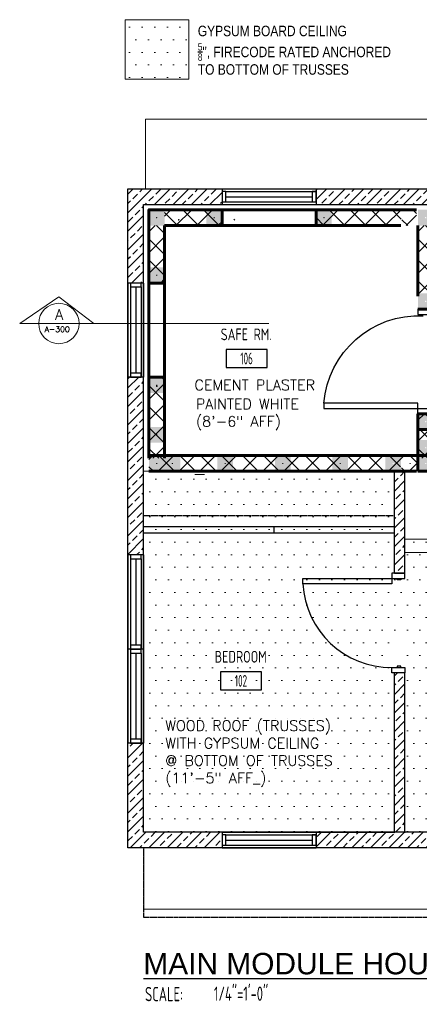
# Model space of a CAD drawing. Header units: inches. Extents: x -3803 to 30720, y -3756 to 4522.
# Tile 6 of 52: x 29075 to 29228, y -302 to 75. Entities that reach past the tile are written whole.
import ezdxf
from ezdxf.enums import TextEntityAlignment as Align

# ---------------------------------------------------------------- set-up
doc = ezdxf.new("R2010")
doc.units = ezdxf.units.IN
doc.header["$LTSCALE"] = 0.011
doc.header["$MEASUREMENT"] = 0
doc.linetypes.add('DASHED', pattern=[0.75, 0.5, -0.25])
doc.layers.get('0').update_dxf_attribs({"linetype": 'CONTINUOUS'})
for name, color, linetype, lineweight in [('A-DETL-GENF', 92, 'CONTINUOUS', 9), ('A-WALL', 113, 'CONTINUOUS', 18), ('A-WALL-PATT', 111, 'CONTINUOUS', 60), ('DIM', 4, 'CONTINUOUS', 13)]:
    doc.layers.add(name, color=color, linetype=linetype, lineweight=lineweight)
for name, color, linetype in [('a-door', 2, 'CONTINUOUS'), ('G-SYMB', 1, 'CONTINUOUS'), ('Hatch-ExisWalls', 123, 'CONTINUOUS'), ('roof', 8, 'DASHED'), ('TEXT', 2, 'CONTINUOUS'), ('Walls', 5, 'CONTINUOUS')]:
    doc.layers.add(name, color=color, linetype=linetype)
doc.styles.add('LAR', font='arial.ttf', dxfattribs={"height": 0.25})
doc.styles.add('MED', font='archstyl.shx', dxfattribs={"width": 0.8, "height": 0.125})
pattern_1 = [(45, (-107.625, -144), (-4.00647, 4.00647), []), (135, (-107.625, -144), (-4.00647, -4.00647), [])]
pattern_2 = [(45, (-22.0607, -2738.15), (-3.5355339, 3.5355339), []), (45, (-18.525, -2738.15), (-3.5355339, 3.5355339), [2.5, -1.25])]

# ---------------------------------------------------------------- blocks, each defined once
blk = doc.blocks.new('AINC-ROOMID')
at = {"layer": 'G-SYMB'}
blk.add_lwpolyline([(-0.247, -0.352), (0.253, -0.352), (0.253, -0.161), (-0.247, -0.161)], close=True, dxfattribs=at)
at = {"layer": 'G-SYMB', "color": 4, "linetype": 'Continuous', "style": 'MED', "oblique": -180, "text_generation_flag": 6}
for tag, p in [('%%UROOM-ID', (0, 0.209)), ('%%USPAN', (0, 0))]:
    blk.add_attdef(tag, text='', height=0.125, rotation=180, dxfattribs=at).set_placement(p, align=Align.MIDDLE)
at = {"layer": 'G-SYMB', "color": 4, "linetype": 'Continuous', "style": 'MED', "text_generation_flag": 6, "width": 0.75}
blk.add_attdef('R-NUM', text='', height=0.125, rotation=180, dxfattribs=at).set_placement((0.003, -0.256), align=Align.MIDDLE)
blk = doc.blocks.new('AINC-TITLE')
at = {"layer": 'G-SYMB', "color": 4, "linetype": 'Continuous', "style": 'MED', "width": 0.75}
blk.add_text('SCALE:', height=0.125, dxfattribs=at).set_placement((-0.8802, -0.3073))
at = {"layer": 'G-SYMB', "color": 1, "linetype": 'Continuous', "style": 'LAR'}
blk.add_attdef('%%UDRAWING-TITLE', (-0.8951, -0.0717), '', height=0.1875, dxfattribs=at)
at = {"layer": 'G-SYMB', "color": 4, "linetype": 'Continuous', "style": 'MED', "width": 0.75}
blk.add_attdef('SCALE', (-0.2765, -0.3036), '', height=0.125, dxfattribs=at)
blk = doc.blocks.new('32inch clear swing door')
at = {"layer": 'a-door', "color": 2, "linetype": 'Continuous', "lineweight": -3}
for p, q in [((-2.5, -36), (-2.5, -38)), ((2.5, -36), (-2.5, -36)), ((-1, -36), (-1, -35.5)), ((-1, -35.5), (0.5, -35.5)), ((0.5, -36), (-1, -36)), ((0.5, -35.5), (0.5, -36)), ((2.5, -38), (2.5, -36)), ((-2.5, -38), (2.5, -38))]:
    blk.add_line(p, q, dxfattribs=at)
for points in [[(-2.5, -2), (-2.5, 0), (2.5, 0), (2.5, -2)], [(-1, -2), (-1, -2.5), (0.5, -2.5), (0.5, -2)], [(2.5, -2), (2.5, -4), (36.5, -4), (36.5, -2)]]:
    blk.add_lwpolyline(points, close=True, dxfattribs=at)
at = {"layer": 'a-door', "color": 2, "linetype": 'Continuous', "lineweight": -3, "extrusion": (0, 0, -1)}
blk.add_arc((-2.79, -2.24), 33.76, 182.9866, 270.4848, dxfattribs=at)
blk = doc.blocks.new('2')
at = {"layer": 'A-DETL-GENF'}
h = blk.add_hatch(color=253, dxfattribs=at)
h.paths.add_polyline_path([(-106.08, 95.62), (-103.25, 95.62), (-103.25, 101.62), (-109.25, 101.62), (-109.25, 95.62), (-106.13, 95.62)], flags=0)
h.paths.add_polyline_path([(-106.25, 98.38), (-106.37, 98.41), (-106.46, 98.5), (-106.49, 98.56), (-106.49, 98.69), (-106.42, 98.8), (-106.37, 98.84), (-106.25, 98.87), (-106.13, 98.84), (-106.04, 98.75), (-106.01, 98.69), (-106.01, 98.56), (-106.08, 98.45), (-106.13, 98.41)], flags=0)
for points in [[(-106.25, 98.38), (-106.13, 98.41), (-106.04, 98.5), (-106.01, 98.56), (-106.01, 98.69), (-106.08, 98.8), (-106.13, 98.84), (-106.25, 98.87), (-106.37, 98.84), (-106.46, 98.75), (-106.49, 98.69), (-106.49, 98.56), (-106.42, 98.45), (-106.37, 98.41)], [(-97.81, 97.5), (-97.64, 97.56), (-97.54, 97.66), (-97.51, 97.73), (-97.51, 97.89), (-97.59, 98.03), (-97.66, 98.08), (-97.81, 98.12), (-97.97, 98.08), (-98.08, 97.97), (-98.11, 97.89), (-98.11, 97.73), (-98.03, 97.59), (-97.97, 97.54)], [(-84.25, 98.38), (-84.13, 98.41), (-84.04, 98.5), (-84.01, 98.56), (-84.01, 98.69), (-84.08, 98.8), (-84.13, 98.84), (-84.25, 98.87), (-84.37, 98.84), (-84.46, 98.75), (-84.49, 98.69), (-84.49, 98.56), (-84.42, 98.45), (-84.37, 98.41)], [(-42.25, 98.38), (-42.13, 98.41), (-42.04, 98.5), (-42.01, 98.56), (-42.01, 98.69), (-42.08, 98.8), (-42.13, 98.84), (-42.25, 98.87), (-42.37, 98.84), (-42.46, 98.75), (-42.49, 98.69), (-42.49, 98.56), (-42.42, 98.45), (-42.37, 98.41)], [(-106.25, 76.38), (-106.13, 76.41), (-106.04, 76.5), (-106.01, 76.56), (-106.01, 76.69), (-106.08, 76.8), (-106.13, 76.84), (-106.25, 76.87), (-106.37, 76.84), (-106.46, 76.75), (-106.49, 76.69), (-106.49, 76.56), (-106.42, 76.45), (-106.37, 76.41)], [(-106.25, 34.3), (-106.13, 34.33), (-106.04, 34.42), (-106.01, 34.48), (-106.01, 34.6), (-106.08, 34.72), (-106.13, 34.75), (-106.25, 34.79), (-106.37, 34.75), (-106.46, 34.66), (-106.49, 34.6), (-106.49, 34.48), (-106.42, 34.37), (-106.37, 34.33)], [(-106.25, 15.38), (-106.13, 15.41), (-106.04, 15.5), (-106.01, 15.56), (-106.01, 15.69), (-106.08, 15.8), (-106.13, 15.84), (-106.25, 15.87), (-106.37, 15.84), (-106.46, 15.75), (-106.49, 15.69), (-106.49, 15.56), (-106.42, 15.45), (-106.37, 15.41)], [(-106.25, 4.38), (-106.13, 4.41), (-106.04, 4.5), (-106.01, 4.56), (-106.01, 4.69), (-106.08, 4.8), (-106.13, 4.84), (-106.25, 4.87), (-106.37, 4.84), (-106.46, 4.75), (-106.49, 4.69), (-106.49, 4.56), (-106.42, 4.45), (-106.37, 4.41)], [(-100.25, 4.38), (-100.13, 4.41), (-100.04, 4.5), (-100.01, 4.56), (-100.01, 4.69), (-100.08, 4.8), (-100.13, 4.84), (-100.25, 4.87), (-100.37, 4.84), (-100.46, 4.75), (-100.49, 4.69), (-100.49, 4.56), (-100.42, 4.45), (-100.37, 4.41)], [(-80, 4.38), (-79.88, 4.41), (-79.79, 4.5), (-79.76, 4.56), (-79.76, 4.69), (-79.83, 4.8), (-79.88, 4.84), (-80, 4.87), (-80.12, 4.84), (-80.21, 4.75), (-80.24, 4.69), (-80.24, 4.56), (-80.17, 4.45), (-80.12, 4.41)], [(-58, 4.38), (-57.88, 4.41), (-57.79, 4.5), (-57.76, 4.56), (-57.76, 4.69), (-57.83, 4.8), (-57.88, 4.84), (-58, 4.87), (-58.12, 4.84), (-58.21, 4.75), (-58.24, 4.69), (-58.24, 4.56), (-58.17, 4.45), (-58.12, 4.41)], [(-36, 4.38), (-35.88, 4.41), (-35.79, 4.5), (-35.76, 4.56), (-35.76, 4.69), (-35.83, 4.8), (-35.88, 4.84), (-36, 4.87), (-36.12, 4.84), (-36.21, 4.75), (-36.24, 4.69), (-36.24, 4.56), (-36.17, 4.45), (-36.12, 4.41)], [(-9.25, 4.38), (-9.13, 4.41), (-9.04, 4.5), (-9.01, 4.56), (-9.01, 4.69), (-9.08, 4.8), (-9.13, 4.84), (-9.25, 4.87), (-9.37, 4.84), (-9.46, 4.75), (-9.49, 4.69), (-9.49, 4.56), (-9.42, 4.45), (-9.37, 4.41)]]:
    blk.add_hatch(color=7, dxfattribs=at).paths.add_polyline_path(points, flags=0)
h = blk.add_hatch(color=253, dxfattribs=at)
h.paths.add_polyline_path([(-84.08, 95.62), (-81.25, 95.62), (-81.25, 101.62), (-87.25, 101.62), (-87.25, 95.62), (-84.13, 95.62)], flags=0)
h.paths.add_polyline_path([(-84.25, 98.38), (-84.37, 98.41), (-84.46, 98.5), (-84.49, 98.56), (-84.49, 98.69), (-84.42, 98.8), (-84.37, 98.84), (-84.25, 98.87), (-84.13, 98.84), (-84.04, 98.75), (-84.01, 98.69), (-84.01, 98.56), (-84.08, 98.45), (-84.13, 98.41)], flags=0)
h = blk.add_hatch(color=253, dxfattribs=at)
h.paths.add_polyline_path([(-42.08, 95.62), (-39.25, 95.62), (-39.25, 101.62), (-45.25, 101.62), (-45.25, 95.62), (-42.13, 95.62)], flags=0)
h.paths.add_polyline_path([(-42.25, 98.38), (-42.37, 98.41), (-42.46, 98.5), (-42.49, 98.56), (-42.49, 98.69), (-42.42, 98.8), (-42.37, 98.84), (-42.25, 98.87), (-42.13, 98.84), (-42.04, 98.75), (-42.01, 98.69), (-42.01, 98.56), (-42.08, 98.45), (-42.13, 98.41)], flags=0)
h = blk.add_hatch(color=253, dxfattribs=at)
h.paths.add_polyline_path([(-3.08, 95.62), (-0.25, 95.62), (-0.25, 101.62), (-6.25, 101.62), (-6.25, 95.62), (-3.13, 95.62)], flags=0)
h.paths.add_polyline_path([(-3.25, 98.38), (-3.37, 98.41), (-3.46, 98.5), (-3.49, 98.56), (-3.49, 98.69), (-3.42, 98.8), (-3.37, 98.84), (-3.25, 98.87), (-3.13, 98.84), (-3.04, 98.75), (-3.01, 98.69), (-3.01, 98.56), (-3.08, 98.45), (-3.13, 98.41)], flags=0)
h = blk.add_hatch(color=253, dxfattribs=at)
h.paths.add_polyline_path([(-106.08, 73.62), (-103.25, 73.62), (-103.25, 79.62), (-109.25, 79.62), (-109.25, 73.62), (-106.13, 73.62)], flags=0)
h.paths.add_polyline_path([(-106.25, 76.38), (-106.37, 76.41), (-106.46, 76.5), (-106.49, 76.56), (-106.49, 76.69), (-106.42, 76.8), (-106.37, 76.84), (-106.25, 76.87), (-106.13, 76.84), (-106.04, 76.75), (-106.01, 76.69), (-106.01, 76.56), (-106.08, 76.45), (-106.13, 76.41)], flags=0)
h = blk.add_hatch(color=253, dxfattribs=at)
h.paths.add_polyline_path([(-3.08, 63.62), (-0.25, 63.62), (-0.25, 69.63), (-6.25, 69.63), (-6.25, 63.62), (-3.13, 63.62)], flags=0)
h.paths.add_polyline_path([(-3.25, 66.38), (-3.37, 66.41), (-3.46, 66.5), (-3.49, 66.56), (-3.49, 66.69), (-3.42, 66.8), (-3.37, 66.84), (-3.25, 66.87), (-3.13, 66.84), (-3.04, 66.75), (-3.01, 66.69), (-3.01, 66.56), (-3.08, 66.45), (-3.13, 66.41)], flags=0)
h = blk.add_hatch(color=253, dxfattribs=at)
h.paths.add_polyline_path([(-106.08, 31.54), (-103.25, 31.54), (-103.25, 37.54), (-109.25, 37.54), (-109.25, 31.54), (-106.13, 31.54)], flags=0)
h.paths.add_polyline_path([(-106.25, 34.3), (-106.37, 34.33), (-106.46, 34.42), (-106.49, 34.48), (-106.49, 34.6), (-106.42, 34.72), (-106.37, 34.75), (-106.25, 34.79), (-106.13, 34.75), (-106.04, 34.66), (-106.01, 34.6), (-106.01, 34.48), (-106.08, 34.37), (-106.13, 34.33)], flags=0)
h = blk.add_hatch(color=253, dxfattribs=at)
h.paths.add_polyline_path([(-3.08, 17.62), (-0.25, 17.62), (-0.25, 23.62), (-6.25, 23.62), (-6.25, 17.62), (-3.13, 17.62)], flags=0)
h.paths.add_polyline_path([(-3.25, 20.38), (-3.37, 20.41), (-3.46, 20.5), (-3.49, 20.56), (-3.49, 20.69), (-3.42, 20.8), (-3.37, 20.84), (-3.25, 20.87), (-3.13, 20.84), (-3.04, 20.75), (-3.01, 20.69), (-3.01, 20.56), (-3.08, 20.45), (-3.13, 20.41)], flags=0)
h = blk.add_hatch(color=253, dxfattribs=at)
h.paths.add_polyline_path([(-106.08, 12.62), (-103.25, 12.62), (-103.25, 18.62), (-109.25, 18.62), (-109.25, 12.62), (-106.13, 12.62)], flags=0)
h.paths.add_polyline_path([(-106.25, 15.38), (-106.37, 15.41), (-106.46, 15.5), (-106.49, 15.56), (-106.49, 15.69), (-106.42, 15.8), (-106.37, 15.84), (-106.25, 15.87), (-106.13, 15.84), (-106.04, 15.75), (-106.01, 15.69), (-106.01, 15.56), (-106.08, 15.45), (-106.13, 15.41)], flags=0)
h = blk.add_hatch(color=253, dxfattribs=at)
h.paths.add_polyline_path([(-3.08, 7.62), (-0.25, 7.62), (-0.25, 13.62), (-6.25, 13.62), (-6.25, 7.62), (-3.13, 7.62)], flags=0)
h.paths.add_polyline_path([(-3.25, 10.38), (-3.37, 10.41), (-3.46, 10.5), (-3.49, 10.56), (-3.49, 10.69), (-3.42, 10.8), (-3.37, 10.84), (-3.25, 10.87), (-3.13, 10.84), (-3.04, 10.75), (-3.01, 10.69), (-3.01, 10.56), (-3.08, 10.45), (-3.13, 10.41)], flags=0)
h = blk.add_hatch(color=253, dxfattribs=at)
h.paths.add_polyline_path([(-106.08, 1.62), (-103.25, 1.62), (-103.25, 7.62), (-109.25, 7.62), (-109.25, 1.62), (-106.13, 1.62)], flags=0)
h.paths.add_polyline_path([(-106.25, 4.38), (-106.37, 4.41), (-106.46, 4.5), (-106.49, 4.56), (-106.49, 4.69), (-106.42, 4.8), (-106.37, 4.84), (-106.25, 4.87), (-106.13, 4.84), (-106.04, 4.75), (-106.01, 4.69), (-106.01, 4.56), (-106.08, 4.45), (-106.13, 4.41)], flags=0)
h = blk.add_hatch(color=253, dxfattribs=at)
h.paths.add_polyline_path([(-100.08, 1.62), (-97.25, 1.62), (-97.25, 7.62), (-103.25, 7.62), (-103.25, 1.62), (-100.13, 1.62)], flags=0)
h.paths.add_polyline_path([(-100.25, 4.38), (-100.37, 4.41), (-100.46, 4.5), (-100.49, 4.56), (-100.49, 4.69), (-100.42, 4.8), (-100.37, 4.84), (-100.25, 4.87), (-100.13, 4.84), (-100.04, 4.75), (-100.01, 4.69), (-100.01, 4.56), (-100.08, 4.45), (-100.13, 4.41)], flags=0)
h = blk.add_hatch(color=253, dxfattribs=at)
h.paths.add_polyline_path([(-79.83, 1.62), (-77, 1.62), (-77, 7.62), (-83, 7.62), (-83, 1.62), (-79.88, 1.62)], flags=0)
h.paths.add_polyline_path([(-80, 4.38), (-80.12, 4.41), (-80.21, 4.5), (-80.24, 4.56), (-80.24, 4.69), (-80.17, 4.8), (-80.12, 4.84), (-80, 4.87), (-79.88, 4.84), (-79.79, 4.75), (-79.76, 4.69), (-79.76, 4.56), (-79.83, 4.45), (-79.88, 4.41)], flags=0)
h = blk.add_hatch(color=253, dxfattribs=at)
h.paths.add_polyline_path([(-57.83, 1.62), (-55, 1.62), (-55, 7.62), (-61, 7.62), (-61, 1.62), (-57.88, 1.62)], flags=0)
h.paths.add_polyline_path([(-58, 4.38), (-58.12, 4.41), (-58.21, 4.5), (-58.24, 4.56), (-58.24, 4.69), (-58.17, 4.8), (-58.12, 4.84), (-58, 4.87), (-57.88, 4.84), (-57.79, 4.75), (-57.76, 4.69), (-57.76, 4.56), (-57.83, 4.45), (-57.88, 4.41)], flags=0)
h = blk.add_hatch(color=253, dxfattribs=at)
h.paths.add_polyline_path([(-35.83, 1.62), (-33, 1.62), (-33, 7.62), (-39, 7.62), (-39, 1.62), (-35.88, 1.62)], flags=0)
h.paths.add_polyline_path([(-36, 4.38), (-36.12, 4.41), (-36.21, 4.5), (-36.24, 4.56), (-36.24, 4.69), (-36.17, 4.8), (-36.12, 4.84), (-36, 4.87), (-35.88, 4.84), (-35.79, 4.75), (-35.76, 4.69), (-35.76, 4.56), (-35.83, 4.45), (-35.88, 4.41)], flags=0)
h = blk.add_hatch(color=253, dxfattribs=at)
h.paths.add_polyline_path([(-15.58, 1.62), (-12.75, 1.62), (-12.75, 7.62), (-18.75, 7.62), (-18.75, 1.62), (-15.63, 1.62)], flags=0)
h.paths.add_polyline_path([(-15.75, 4.38), (-15.87, 4.41), (-15.96, 4.5), (-15.99, 4.56), (-15.99, 4.69), (-15.92, 4.8), (-15.87, 4.84), (-15.75, 4.87), (-15.63, 4.84), (-15.54, 4.75), (-15.51, 4.69), (-15.51, 4.56), (-15.58, 4.45), (-15.63, 4.41)], flags=0)
h = blk.add_hatch(color=253, dxfattribs=at)
h.paths.add_polyline_path([(-3.08, 1.62), (-0.25, 1.62), (-0.25, 7.62), (-6.25, 7.62), (-6.25, 1.62), (-3.13, 1.62)], flags=0)
h.paths.add_polyline_path([(-3.25, 4.38), (-3.37, 4.41), (-3.46, 4.5), (-3.49, 4.56), (-3.49, 4.69), (-3.42, 4.8), (-3.37, 4.84), (-3.25, 4.87), (-3.13, 4.84), (-3.04, 4.75), (-3.01, 4.69), (-3.01, 4.56), (-3.08, 4.45), (-3.13, 4.41)], flags=0)
at = {"layer": 'A-WALL-PATT', "lineweight": 9}
h = blk.add_hatch(dxfattribs=at)
h.set_pattern_fill('FP_1', color=256, style=0, pattern_type=2)
h.set_pattern_definition(pattern_1)
h.paths.add_polyline_path([(-105.52, 9.51), (-105.66, 9.59), (-105.74, 9.73), (-105.74, 9.89), (-105.66, 10.03), (-105.52, 10.11), (-105.36, 10.11), (-105.22, 10.03), (-105.14, 9.89), (-105.14, 9.73), (-105.22, 9.59), (-105.36, 9.51)], flags=16)
h.paths.add_polyline_path([(-105.36, 31.89), (-105.52, 31.89), (-105.66, 31.97), (-105.74, 32.11), (-105.74, 32.27), (-105.66, 32.41), (-105.52, 32.49), (-105.36, 32.49), (-105.22, 32.41), (-105.14, 32.27), (-105.14, 32.11), (-105.22, 31.97)], flags=16)
h.paths.add_polyline_path([(-105.44, 75.5), (-105.59, 75.54), (-105.71, 75.66), (-105.74, 75.73), (-105.74, 75.89), (-105.66, 76.03), (-105.59, 76.08), (-105.44, 76.12), (-105.28, 76.08), (-105.17, 75.97), (-105.14, 75.89), (-105.14, 75.73), (-105.22, 75.59), (-105.28, 75.54)], flags=16)
h.paths.add_polyline_path([(-105.44, 89.87), (-105.59, 89.92), (-105.71, 90.03), (-105.74, 90.11), (-105.74, 90.27), (-105.66, 90.41), (-105.59, 90.46), (-105.44, 90.5), (-105.28, 90.46), (-105.17, 90.34), (-105.14, 90.27), (-105.14, 90.11), (-105.22, 89.97), (-105.28, 89.92)], flags=16)
h.paths.add_polyline_path([(-105.44, 97.5), (-105.59, 97.54), (-105.71, 97.66), (-105.74, 97.73), (-105.74, 97.89), (-105.66, 98.03), (-105.59, 98.08), (-105.44, 98.12), (-105.28, 98.08), (-105.17, 97.97), (-105.14, 97.89), (-105.14, 97.73), (-105.22, 97.59), (-105.28, 97.54)])
h.paths.add_polyline_path([(-109.25, 73.62), (-103.25, 73.62), (-103.25, 95.62), (-109.25, 95.62)])
h.paths.add_polyline_path([(-103.25, 37.62), (-109.25, 37.62), (-109.25, 6.62), (-103.25, 6.62)])
h = blk.add_hatch(dxfattribs=at)
h.set_pattern_fill('FP_1', color=256, style=0, pattern_type=2)
h.set_pattern_definition(pattern_1)
h.paths.add_polyline_path([(-12.69, 97.5), (-12.84, 97.54), (-12.96, 97.66), (-12.99, 97.73), (-12.99, 97.89), (-12.96, 97.97), (-12.84, 98.08), (-12.69, 98.12), (-12.53, 98.08), (-12.42, 97.97), (-12.39, 97.89), (-12.39, 97.73), (-12.42, 97.66), (-12.53, 97.54)], flags=16)
h.paths.add_polyline_path([(-33.97, 97.5), (-34.12, 97.54), (-34.24, 97.66), (-34.27, 97.73), (-34.27, 97.89), (-34.24, 97.97), (-34.12, 98.08), (-33.97, 98.12), (-33.81, 98.08), (-33.7, 97.97), (-33.67, 97.89), (-33.67, 97.73), (-33.7, 97.66), (-33.81, 97.54)], flags=16)
h.paths.add_polyline_path([(-55.25, 97.5), (-55.41, 97.54), (-55.52, 97.66), (-55.55, 97.73), (-55.55, 97.89), (-55.52, 97.97), (-55.41, 98.08), (-55.25, 98.12), (-55.09, 98.08), (-54.98, 97.97), (-54.95, 97.89), (-54.95, 97.73), (-54.98, 97.66), (-55.09, 97.54)])
h.paths.add_polyline_path([(-76.53, 97.5), (-76.69, 97.54), (-76.8, 97.66), (-76.84, 97.81), (-76.8, 97.97), (-76.69, 98.08), (-76.53, 98.12), (-76.37, 98.08), (-76.26, 97.97), (-76.22, 97.81), (-76.26, 97.66), (-76.37, 97.54)])
h.paths.add_polyline_path([(-97.81, 97.5), (-97.97, 97.54), (-98.08, 97.66), (-98.11, 97.73), (-98.11, 97.89), (-98.03, 98.03), (-97.97, 98.08), (-97.81, 98.12), (-97.64, 98.07), (-97.54, 97.97), (-97.51, 97.89), (-97.51, 97.73), (-97.59, 97.59), (-97.66, 97.54)], flags=16)
h.paths.add_polyline_path([(-45.25, 101.62), (-45.25, 95.62), (-16.5, 95.62), (-6.75, 95.62), (-6.75, 101.62)])
h.paths.add_polyline_path([(-81.25, 95.62), (-81.25, 101.62), (-103.25, 101.62), (-103.25, 95.62)])
h = blk.add_hatch(dxfattribs=at)
h.set_pattern_fill('FP_1', color=256, style=0, pattern_type=2)
h.set_pattern_definition([(45, (-4.625, -144), (-4.00647, 4.00647), []), (135, (-4.625, -144), (-4.00647, -4.00647), [])])
h.paths.add_polyline_path([(-2.52, 9.51), (-2.66, 9.59), (-2.74, 9.73), (-2.74, 9.89), (-2.66, 10.03), (-2.52, 10.11), (-2.36, 10.11), (-2.22, 10.03), (-2.14, 9.89), (-2.14, 9.73), (-2.22, 9.59), (-2.36, 9.51)], flags=16)
h.paths.add_polyline_path([(-2.36, 31.89), (-2.52, 31.89), (-2.66, 31.97), (-2.74, 32.11), (-2.74, 32.27), (-2.66, 32.41), (-2.52, 32.49), (-2.36, 32.49), (-2.22, 32.41), (-2.14, 32.27), (-2.14, 32.11), (-2.22, 31.97)])
h.paths.add_polyline_path([(-2.44, 75.5), (-2.59, 75.54), (-2.71, 75.66), (-2.74, 75.73), (-2.74, 75.89), (-2.66, 76.03), (-2.59, 76.08), (-2.44, 76.12), (-2.28, 76.08), (-2.17, 75.97), (-2.14, 75.89), (-2.14, 75.73), (-2.22, 75.59), (-2.28, 75.54)], flags=16)
h.paths.add_polyline_path([(-2.44, 89.87), (-2.59, 89.92), (-2.71, 90.03), (-2.74, 90.11), (-2.74, 90.27), (-2.66, 90.41), (-2.59, 90.46), (-2.44, 90.5), (-2.28, 90.46), (-2.17, 90.34), (-2.14, 90.27), (-2.14, 90.11), (-2.22, 89.97), (-2.28, 89.92)], flags=16)
h.paths.add_polyline_path([(-2.44, 97.5), (-2.59, 97.54), (-2.71, 97.66), (-2.74, 97.73), (-2.74, 97.89), (-2.66, 98.03), (-2.59, 98.08), (-2.44, 98.12), (-2.28, 98.08), (-2.17, 97.97), (-2.14, 97.89), (-2.14, 97.73), (-2.22, 97.59), (-2.28, 97.54)])
h.paths.add_polyline_path([(-6.25, 68.62), (-0.25, 68.62), (-0.25, 95.62), (-6.25, 95.62)])
h.paths.add_polyline_path([(-0.25, 23.62), (-6.25, 23.62), (-6.25, 6.62), (-0.25, 6.62)])
h = blk.add_hatch(dxfattribs=at)
h.set_pattern_fill('FP_1', color=256, style=0, pattern_type=2)
h.set_pattern_definition([(45, (-107.625, -143), (-4.00647, 4.00647), []), (135, (-107.625, -143), (-4.00647, -4.00647), [])])
h.paths.add_polyline_path([(-16.5, 1.62), (-6.75, 1.62), (-6.75, 7.62), (-109.25, 7.62), (-109.25, 1.62), (-29.21, 1.62)])
h.paths.add_polyline_path([(-12.61, 2.89), (-12.77, 2.89), (-12.91, 2.97), (-12.99, 3.11), (-12.99, 3.27), (-12.91, 3.41), (-12.77, 3.49), (-12.61, 3.49), (-12.47, 3.41), (-12.39, 3.27), (-12.39, 3.11), (-12.47, 2.97), (-12.53, 2.92)], flags=16)
h.paths.add_polyline_path([(-33.89, 2.89), (-34.05, 2.89), (-34.19, 2.97), (-34.27, 3.11), (-34.27, 3.27), (-34.19, 3.41), (-34.05, 3.49), (-33.89, 3.49), (-33.75, 3.41), (-33.67, 3.27), (-33.67, 3.11), (-33.75, 2.97), (-33.81, 2.92)], flags=16)
h.paths.add_polyline_path([(-55.33, 2.89), (-55.47, 2.97), (-55.55, 3.11), (-55.55, 3.27), (-55.47, 3.41), (-55.33, 3.49), (-55.17, 3.49), (-55.03, 3.41), (-54.95, 3.27), (-54.95, 3.11), (-55.03, 2.97), (-55.17, 2.89)], flags=16)
h.paths.add_polyline_path([(-97.73, 2.89), (-97.89, 2.89), (-98.03, 2.97), (-98.11, 3.11), (-98.11, 3.27), (-98.03, 3.41), (-97.89, 3.49), (-97.73, 3.49), (-97.59, 3.41), (-97.51, 3.27), (-97.51, 3.11), (-97.59, 2.97), (-97.64, 2.94)], flags=16)
h.paths.add_polyline_path([(-76.61, 2.89), (-76.75, 2.97), (-76.83, 3.11), (-76.83, 3.27), (-76.75, 3.41), (-76.61, 3.49), (-76.45, 3.49), (-76.31, 3.41), (-76.23, 3.27), (-76.22, 3.19), (-76.26, 3.03), (-76.31, 2.97), (-76.45, 2.89)], flags=16)
h.paths.add_polyline_path([(-105.36, 2.89), (-105.52, 2.89), (-105.66, 2.97), (-105.74, 3.11), (-105.74, 3.27), (-105.66, 3.41), (-105.52, 3.49), (-105.36, 3.49), (-105.22, 3.41), (-105.14, 3.27), (-105.14, 3.11), (-105.22, 2.97)], flags=16)
at = {"layer": 'a-door', "color": 2, "linetype": 'Continuous', "lineweight": -3}
for p, q in [((-6.25, 63.62), (-6.25, 61.63)), ((-6.25, 61.63), (-1.25, 61.63)), ((-111.25, -19.44), (-15.25, -19.44)), ((-111.25, -21.94), (-15.25, -21.94)), ((-61.25, -21.94), (-61.25, -19.44))]:
    blk.add_line(p, q, dxfattribs=at)
for points in [[(-6.25, 25.63), (-6.25, 27.63), (-42.25, 27.63), (-42.25, 25.63)], [(-1.25, 25.63), (-1.25, 23.62), (-6.25, 23.62), (-6.25, 25.63)]]:
    blk.add_lwpolyline(points, close=True, dxfattribs=at)
at = {"layer": 'a-door', "color": 2, "linetype": 'Continuous', "lineweight": -3, "extrusion": (0, 0, -1)}
blk.add_arc((5.83, 24.62), 36.54, 4.7212, 92.4814, dxfattribs=at)
at = {"layer": 'A-WALL', "lineweight": 60}
for p, q in [((-109.25, 101.62), (-109.25, 6.62)), ((-81.25, 101.62), (-109.25, 101.62)), ((-45.25, 101.62), (-45.25, 95.62)), ((-45.25, 101.62), (-6.75, 101.62)), ((-12.75, 95.62), (-103.25, 95.62)), ((-103.25, 95.62), (-103.25, 6.62)), ((-87.25, 95.62), (-81.25, 95.62)), ((-45.25, 95.62), (-39.25, 95.62)), ((-6.25, 95.62), (-6.25, 68.62)), ((-109.25, 73.62), (-103.25, 73.62)), ((-0.25, 63.62), (-6.25, 63.62)), ((-109.25, 37.62), (-103.25, 37.62)), ((-6.25, 23.62), (-6.25, 1.62)), ((-6.25, 23.62), (-0.25, 23.62)), ((-6.25, 23.62), (-0.25, 23.62)), ((-6.25, 17.62), (-0.25, 17.62)), ((-109.25, 7.62), (-6.75, 7.62)), ((-109.25, 7.62), (-103.25, 7.62)), ((-103.25, 7.62), (-97.25, 7.62)), ((-83, 7.62), (-77, 7.62)), ((-61, 7.62), (-55, 7.62)), ((-39, 7.62), (-33, 7.62)), ((-6.25, 7.62), (-0.25, 7.62)), ((-109.25, 1.62), (-6.75, 1.62)), ((-109.25, 1.62), (-103.25, 1.62)), ((-103.25, 1.62), (-97.25, 1.62)), ((-83, 1.62), (-77, 1.62)), ((-61, 1.62), (-55, 1.62)), ((-39, 1.62), (-33, 1.62)), ((-18.75, 1.62), (-12.75, 1.62)), ((-6.25, 1.62), (-0.25, 1.62))]:
    blk.add_line(p, q, dxfattribs=at)
blk.add_lwpolyline([(-6.75, 101.62), (-109.25, 101.62), (-109.25, 6.62)], dxfattribs=at)
blk.add_lwpolyline([(-81.25, 101.62), (-45.25, 101.62), (-45.25, 95.62), (-81.25, 95.62)], close=True, dxfattribs=at)
at = {"layer": 'roof', "ltscale": 53}
blk.add_line((-15.25, -15.45), (-111.25, -15.45), dxfattribs=at)
at = {"layer": 'Walls'}
for p, q in [((-15.25, -37.38), (-15.25, 1.62)), ((-15.25, -37.38), (-15.25, 1.62)), ((-11.25, -37.38), (-11.25, 1.62)), ((-11.25, -37.38), (-11.25, 1.62)), ((-15.25, -37.38), (-11.25, -37.38)), ((-15.25, -37.38), (-11.25, -37.38)), ((-15.25, -39.37), (-11.25, -39.37)), ((-15.25, -39.37), (-11.25, -39.37)), ((-15.25, -78.38), (-15.25, -75.38)), ((-15.25, -136.58), (-15.25, -75.38)), ((-11.25, -75.38), (-15.25, -75.38)), ((-15.25, -136.58), (-15.25, -75.38)), ((-11.25, -82.84), (-11.25, -75.38)), ((-11.25, -136.58), (-11.25, -80.38)), ((-11.25, -136.58), (-11.25, -80.38))]:
    blk.add_line(p, q, dxfattribs=at)
at = {"xscale": -1}
blk.add_blockref('32inch clear swing door', (-13.75, -37.38), dxfattribs=at)
blk = doc.blocks.new('rcp')
h = blk.add_hatch()
h.set_pattern_fill('DOTS', color=1, scale=77)
h.set_pattern_definition([(0, (-180.924, 379.7888), (2.40625, 4.8125), [0, -4.8125])])
h.paths.add_polyline_path([(27637.48, 2818.54), (27613.18, 2818.54), (27613.18, 2795.78), (27637.48, 2795.78)])
h = blk.add_hatch()
h.set_pattern_fill('DOTS', color=1, scale=77)
h.paths.add_polyline_path([(27620.23, 2644.72), (27716.23, 2644.58), (27716.23, 2606.84), (27720.23, 2606.84), (27720.23, 2619.84), (27756.3, 2619.84), (27763.23, 2563.84), (27766.23, 2563.84), (27774.3, 2613.84), (27822.29, 2613.84), (27820.23, 2507.84), (27760.23, 2507.84), (27760.23, 2547.25), (27756.23, 2547.25), (27756.23, 2507.84), (27720.23, 2507.84), (27720.23, 2580.84), (27716.23, 2580.84), (27716.23, 2507.63), (27620.23, 2507.84)])
at = {"layer": 'A-DETL-GENF'}
blk.add_hatch(color=7, dxfattribs=at).paths.add_polyline_path([(27625.37, 2678.09), (27625.51, 2678.17), (27625.59, 2678.31), (27625.59, 2678.47), (27625.51, 2678.61), (27625.37, 2678.69), (27625.21, 2678.69), (27625.07, 2678.61), (27624.99, 2678.47), (27624.99, 2678.31), (27625.07, 2678.17), (27625.21, 2678.09)], flags=0)
at = {"color": 1}
for p, q in [((27908.08, 2780.45), (27620.9, 2780.45)), ((27620.9, 2753.84), (27620.9, 2780.45)), ((27756.3, 2614.84), (27720.23, 2614.84)), ((27620.35, 2501.84), (27620.35, 2478.38)), ((27620.35, 2478.38), (27908.11, 2478.38))]:
    blk.add_line(p, q, dxfattribs=at)
at = {"color": 1, "ltscale": 10}
for p, q in [((27572.78, 2702.35), (27587.82, 2712.56)), ((27587.82, 2712.56), (27601.13, 2702.35)), ((27572.78, 2702.35), (27668.11, 2702.35)), ((27580.07, 2702.35), (27595.53, 2702.35))]:
    blk.add_line(p, q, dxfattribs=at)
at = {"color": 4, "ltscale": 10}
blk.add_line((27639.87, 2644.58), (27643.55, 2644.58), dxfattribs=at)
at = {"color": 1}
blk.add_lwpolyline([(27613.18, 2818.54), (27637.48, 2818.54), (27637.48, 2795.78), (27613.18, 2795.78)], close=True, dxfattribs=at)
blk.add_lwpolyline([(27620.23, 2645.84), (27716.23, 2645.84), (27716.23, 2606.84), (27720.23, 2606.84), (27720.23, 2619.84), (27756.3, 2619.84), (27756.23, 2572.25), (27772.3, 2572.25), (27772.3, 2614.84), (27822.29, 2614.84), (27820.23, 2507.84), (27760.23, 2507.84), (27760.23, 2540.25), (27756.23, 2540.25), (27756.23, 2507.84), (27720.23, 2507.84), (27720.23, 2568.84), (27716.23, 2568.84), (27716.23, 2507.63), (27620.23, 2507.84), (27620.23, 2645.84)], dxfattribs=at)
at = {"color": 1, "ltscale": 10}
blk.add_circle((27587.8, 2702.35), 7.73, dxfattribs=at)
at = {"layer": 'a-door'}
for p, q in [((27650.23, 2753.84), (27686.23, 2753.84)), ((27651.73, 2752.84), (27686.23, 2752.84)), ((27651.73, 2750.84), (27684.73, 2750.84)), ((27651.73, 2748.84), (27686.23, 2748.84)), ((27650.23, 2747.84), (27686.23, 2747.84)), ((27614.23, 2717.84), (27614.23, 2681.84)), ((27615.23, 2716.34), (27615.23, 2681.84)), ((27617.23, 2716.34), (27617.23, 2683.34)), ((27619.23, 2716.34), (27619.23, 2681.84)), ((27620.23, 2717.84), (27620.23, 2681.84)), ((27614.23, 2613.84), (27614.23, 2577.84)), ((27620.23, 2613.84), (27620.23, 2577.84)), ((27615.23, 2612.34), (27615.23, 2577.84)), ((27617.23, 2612.34), (27617.23, 2579.34)), ((27619.23, 2612.34), (27619.23, 2577.84)), ((27614.23, 2577.84), (27614.23, 2541.84)), ((27615.23, 2576.34), (27615.23, 2541.84)), ((27617.23, 2576.34), (27617.23, 2543.34)), ((27619.23, 2576.34), (27619.23, 2541.84)), ((27620.23, 2577.84), (27620.23, 2541.84)), ((27650.23, 2507.84), (27686.23, 2507.84)), ((27651.73, 2506.84), (27686.23, 2506.84)), ((27651.73, 2504.84), (27684.73, 2504.84)), ((27650.23, 2501.84), (27686.23, 2501.84)), ((27651.73, 2502.84), (27686.23, 2502.84))]:
    blk.add_line(p, q, dxfattribs=at)
for points in [[(27650.23, 2748.84), (27651.73, 2748.84), (27651.73, 2752.84), (27650.23, 2752.84)], [(27684.73, 2748.84), (27686.23, 2748.84), (27686.23, 2752.84), (27684.73, 2752.84)], [(27615.23, 2717.84), (27615.23, 2716.34), (27619.23, 2716.34), (27619.23, 2717.84)], [(27615.23, 2683.34), (27615.23, 2681.84), (27619.23, 2681.84), (27619.23, 2683.34)], [(27615.23, 2613.84), (27615.23, 2612.34), (27619.23, 2612.34), (27619.23, 2613.84)], [(27615.23, 2579.34), (27615.23, 2577.84), (27619.23, 2577.84), (27619.23, 2579.34)], [(27615.23, 2577.84), (27615.23, 2576.34), (27619.23, 2576.34), (27619.23, 2577.84)], [(27615.23, 2543.34), (27615.23, 2541.84), (27619.23, 2541.84), (27619.23, 2543.34)], [(27650.23, 2502.84), (27651.73, 2502.84), (27651.73, 2506.84), (27650.23, 2506.84)], [(27684.73, 2502.84), (27686.23, 2502.84), (27686.23, 2506.84), (27684.73, 2506.84)]]:
    blk.add_lwpolyline(points, close=True, dxfattribs=at)
at = {"layer": 'Walls'}
for p, q in [((27614.23, 2753.84), (27734.23, 2753.84)), ((27614.23, 2501.84), (27614.23, 2753.84)), ((27650.23, 2753.84), (27650.23, 2747.84)), ((27686.23, 2753.84), (27686.23, 2747.84)), ((27620.23, 2747.84), (27734.23, 2747.84)), ((27620.23, 2507.84), (27620.23, 2747.84)), ((27620.23, 2717.84), (27614.23, 2717.84)), ((27620.23, 2681.84), (27614.23, 2681.84)), ((27620.23, 2613.84), (27614.23, 2613.84)), ((27620.23, 2577.84), (27614.23, 2577.84)), ((27620.23, 2577.84), (27614.23, 2577.84)), ((27620.23, 2541.84), (27614.23, 2541.84)), ((27908.23, 2507.84), (27620.23, 2507.84)), ((27650.23, 2507.84), (27650.23, 2501.84)), ((27686.23, 2507.84), (27686.23, 2501.84)), ((27914.23, 2501.84), (27614.23, 2501.84))]:
    blk.add_line(p, q, dxfattribs=at)
ref = blk.add_blockref('AINC-ROOMID', (27659.54, 2698.21), dxfattribs=dict(xscale=31.40809428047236, yscale=35.94597718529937, zscale=31.40809428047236))
ref.add_attrib('%%USPAN', 'SAFE RM.', dxfattribs={"layer": 'G-SYMB', "color": 4, "linetype": 'Continuous', "height": 4.493, "rotation": 180, "style": 'MED', "text_generation_flag": 6, "width": 0.873758}).set_placement((27659.54, 2698.21), align=Align.MIDDLE)
ref.add_attrib('R-NUM', '106', dxfattribs={"layer": 'G-SYMB', "color": 4, "linetype": 'Continuous', "height": 4.493, "rotation": 180, "style": 'MED', "text_generation_flag": 6, "width": 0.655319}).set_placement((27659.63, 2688.99), align=Align.MIDDLE)
ref = blk.add_blockref('AINC-ROOMID', (27657.39, 2574.92), dxfattribs=dict(xscale=31.40809428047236, yscale=35.94597718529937, zscale=31.40809428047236))
ref.add_attrib('%%USPAN', 'BEDROOM', dxfattribs={"layer": 'G-SYMB', "color": 4, "linetype": 'Continuous', "height": 4.493, "rotation": 180, "style": 'MED', "text_generation_flag": 6, "width": 0.873758}).set_placement((27657.39, 2574.92), align=Align.MIDDLE)
ref.add_attrib('R-NUM', '102', dxfattribs={"layer": 'G-SYMB', "color": 4, "linetype": 'Continuous', "height": 4.493, "rotation": 180, "style": 'MED', "text_generation_flag": 6, "width": 0.655319}).set_placement((27657.48, 2565.71), align=Align.MIDDLE)
at = {"layer": 'DIM'}
blk.add_blockref('2', (27731.48, 2644.21), dxfattribs=at)
at = {"layer": 'DIM', "xscale": 43.66204933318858, "yscale": 43.66204933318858, "zscale": 43.66204933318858}
blk.add_blockref('AINC-TITLE', (27659.2, 2456.6), dxfattribs=at).add_auto_attribs({'%%UDRAWING-TITLE': '%%UMAIN MODULE HOUSE REFLECTED CEILING PLAN', 'SCALE': '1/4"=1\'-0"'})
at = {"layer": 'TEXT', "color": 2, "char_height": 4.0007, "width": 137.2543, "attachment_point": 1}
for s, insert in [('\\A1;{\\fTechnic|b0|i0|c2|p2;GYPSUM BOARD CEILING\\P\\H0.7x;\\S5/8;\\H1.42857x;", FIRECODE RATED ANCHORED\\PTO BOTTOM OF TRUSSES}', (27640.97, 2816.23)), ('{\\Fromans|c0;A}', (27586.36, 2707.79)), ('{\\Fromans|c0;CEMENT PLASTER}', (27639.71, 2680.82)), ('{\\Fromans|c0;PAINTED WHITE\\P(8\'-6" AFF)}', (27640.23, 2673.58)), ('{\\Fromans|c0;WOOD ROOF (TRUSSES)\\PWITH GYPSUM CEILING \\P@ BOTTOM OF TRUSSES \\P(11\'-5" AFF_)}', (27628.49, 2550.55))]:
    blk.add_mtext(s, dxfattribs=dict(at, insert=insert))

msp = doc.modelspace()

# ---------------------------------------------------------------- hatches: boundary and pattern name
at = {"layer": 'Hatch-ExisWalls'}
h = msp.add_hatch(dxfattribs=at)
h.set_pattern_fill('ANSI33', color=4, scale=20)
h.set_pattern_definition([(45, (-2719.5946, -2603.8975), (-3.5355339, 3.5355339), []), (45, (-2716.059, -2603.8975), (-3.5355339, 3.5355339), [2.5, -1.25])])
h.paths.add_polyline_path([(29152.9392153, 9.9570957), (29116.9392153, 9.9570957), (29116.9392153, -26.0428348), (29122.9392153, -26.0428348), (29122.9392153, 3.9570957), (29152.9392159, 3.9570957)])
h = msp.add_hatch(dxfattribs=at)
h.set_pattern_fill('ANSI33', color=4, scale=20)
h.set_pattern_definition([(45, (-22.0607, -2738.15), (-3.5355339, 3.5355339), []), (45, (-18.525, -2738.15), (-3.5355339, 3.5355339), [2.5, -1.25])])
h.paths.add_polyline_path([(29236.9392153, 9.9570957), (29188.9392153, 9.9570957), (29188.9392153, 3.957097), (29236.9392153, 3.9570957)])
h.paths.add_polyline_path([(29410.9392153, 9.9570957), (29380.9392153, 9.9570957), (29380.9392153, 3.9570965), (29410.9392153, 3.9570957)])
h = msp.add_hatch(dxfattribs=at)
h.set_pattern_fill('ANSI33', color=4, scale=20)
h.set_pattern_definition(pattern_2)
h.paths.add_polyline_path([(29222.9392153, -98.0429037), (29218.9392153, -98.042905), (29218.9392146, -137.0428566), (29222.9392124, -137.0428566)])
h.paths.add_polyline_path([(29122.9392153, -202.0429042), (29116.9392153, -202.0429042), (29116.9392153, -242.0429043), (29152.8892127, -242.0429043), (29152.883149, -236.0429043), (29122.9392153, -236.0429043)])
h.paths.add_polyline_path([(29122.9392153, -62.0429043), (29116.9392166, -62.0429043), (29116.9392153, -130.0429042), (29122.9392153, -130.0429042)])
edge = h.paths.add_edge_path()
edge.add_line((29330.9392124, -129.0623553), (29330.9392124, -129.0409551))
edge.add_line((29330.9392124, -129.0409551), (29325.3946369, -128.8601887))
edge.add_line((29325.3946369, -128.8601887), (29324.9392124, -180.1940537))
edge.add_arc((29325.6511917, -181.4979967), 1.4856588, 118.635434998, 215.649517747)
edge.add_arc((29324.5249784, -182.9163154), 0.5583498, 98.344369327, 402.107354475)
edge.add_line((29324.9392124, -182.5419297), (29324.9392124, -236.0429043))
edge.add_line((29324.9392124, -236.0429043), (29330.9392124, -236.0429043))
edge.add_line((29330.9392124, -236.0429043), (29330.9392153, -129.0623553))
edge.add_line((29330.9392153, -129.0623553), (29330.9392124, -129.0623553))
h = msp.add_hatch(dxfattribs=at)
h.set_pattern_fill('ANSI33', color=4, scale=20)
h.set_pattern_definition(pattern_2)
h.paths.add_polyline_path([(29222.9392124, -175.0428566), (29218.9392124, -175.0428566), (29218.9392153, -236.0429043), (29222.9392153, -236.0429043)])
h.paths.add_polyline_path([(29222.9392153, -236.0429043), (29218.9392153, -236.0429043), (29188.9392153, -236.0429043), (29188.9392153, -242.0429043), (29222.9392153, -242.0429043)])
h.paths.add_polyline_path([(29239.3835351, -236.0429043), (29222.9392153, -236.0429043), (29222.9392153, -242.0429043), (29239.3835351, -242.0429043)])
h.paths.add_polyline_path([(29258.9423278, -236.0429043), (29239.3835351, -236.0429043), (29239.3835351, -242.0429043), (29258.9392153, -242.0429043)])
h.paths.add_polyline_path([(29286.9392153, -236.0429043), (29264.7881806, -236.0429043), (29258.9423278, -236.0429043), (29258.9392153, -242.0429043), (29286.9392153, -242.0429043)])
h.paths.add_polyline_path([(29262.9423278, -203.546103), (29258.9423278, -203.6274741), (29258.9423278, -236.0429043), (29262.9423278, -236.0429043)])
h.paths.add_polyline_path([(29344.9392153, -236.0429043), (29322.9392153, -236.0429043), (29322.9392153, -242.0429043), (29344.9392153, -242.0429043)])
h.paths.add_polyline_path([(29380.9392153, -236.0429043), (29374.9392153, -236.0429043), (29344.9392153, -236.0429043), (29344.9392153, -242.0429043), (29380.9392153, -242.0429043)])
h.paths.add_polyline_path([(29152.9392153, -242.0429043), (29152.9392153, -236.0429043), (29152.883149, -236.0429043), (29152.8892127, -242.0429043)])

# ---------------------------------------------------------------- linework, layer by layer
at = {"layer": 'roof', "ltscale": 53}
for p in [(29122.9392153, -242.0429043), (29410.9392153, -268.6547756)]:
    msp.add_line(p, (29122.9392153, -268.6547756), dxfattribs=at)

# ---------------------------------------------------------------- block references
at = {"layer": 'DIM'}
msp.add_blockref('rcp', (1502.7083147, -2743.8789467), dxfattribs=at)

# ---------------------------------------------------------------- texts
at = {"layer": 'TEXT', "color": 2, "insert": (29085.0218588, -42.6353048), "char_height": 2.159637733, "width": 74.092047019, "attachment_point": 1}
msp.add_mtext('{\\Fromans|c0;A-300}', dxfattribs=at)

doc.saveas('drawing.dxf')
